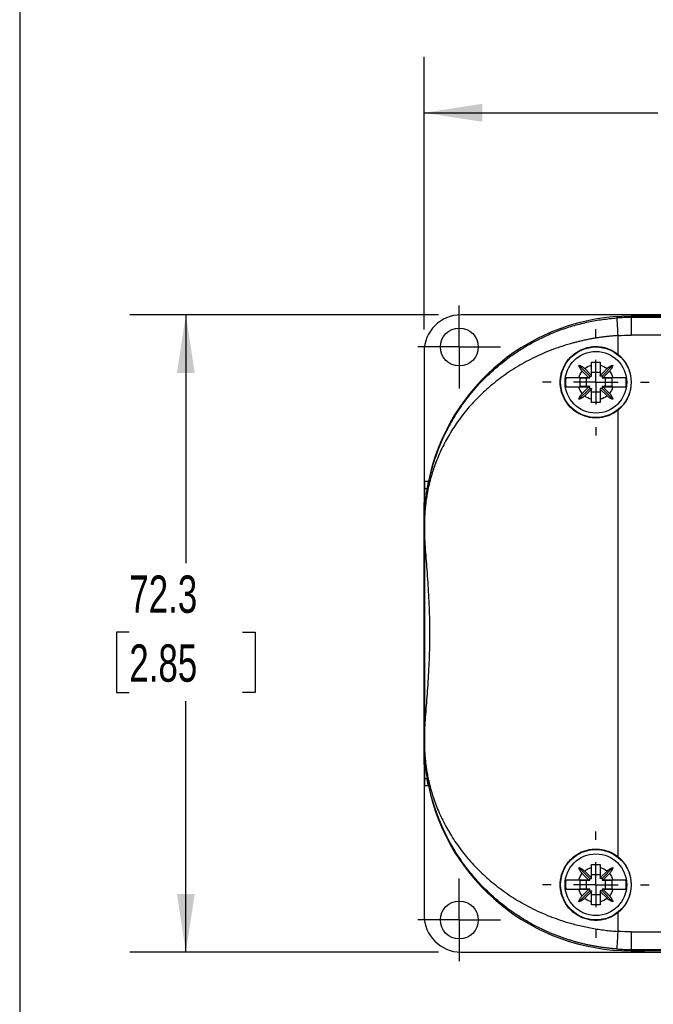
# Model space of a CAD drawing. Header units: millimetres. Extents: x 13 to 546, y 13 to 419.
# Tile 2 of 9: x 13 to 85, y 124 to 236. Entities that reach past the tile are written whole.
import ezdxf

# ---------------------------------------------------------------- set-up
doc = ezdxf.new("R2010")
doc.units = ezdxf.units.MM
doc.header["$LTSCALE"] = 2
doc.linetypes.add('SLD-Center', pattern=[19.05, 15.24, -1.27, 1.27, -1.27])
doc.linetypes.add('SLD-Solid', pattern=[0])
doc.layers.add('CENTER', color=40, linetype='SLD-Center')
doc.layers.add('DIMENSIONS', color=140, linetype='SLD-Solid', lineweight=25)
doc.layers.add('TEXT', color=140, linetype='SLD-Solid', lineweight=25)
doc.styles.add('SLDTEXTSTYLE0', font='TXT', dxfattribs={"width": 0.7})
doc.dimstyles.new('SLDDIMSTYLE0', dxfattribs={"dimtxt": 4.316016, "dimasz": 6.604, "dimexe": 0, "dimexo": 0.0625, "dimgap": 1.079004, "dimtad": 0, "dimtih": 1, "dimtoh": 1, "dimrnd": 1e-09, "dimzin": 4, "dimdsep": 46, "dimtxsty": 'SLDTEXTSTYLE0', "dimsah": 1, "dimcen": 0.09, "dimadec": 0, "dimazin": 1, "dimtfac": 1, "dimtofl": 0, "dimtmove": 0, "dimatfit": 3, "dimfxl": 0, "dimfrac": 2, "dimtolj": 1, "dimtzin": 12, "dimarcsym": 0})
doc.dimstyles.new('SLDDIMSTYLE1', dxfattribs={"dimtxt": 4.316016, "dimasz": 6.604, "dimexe": 0, "dimexo": 0.0625, "dimgap": 1.079004, "dimtad": 0, "dimtih": 1, "dimtoh": 1, "dimrnd": 1e-09, "dimzin": 12, "dimdsep": 46, "dimtxsty": 'SLDTEXTSTYLE0', "dimsah": 1, "dimcen": 0.09, "dimadec": 0, "dimazin": 3, "dimtfac": 1, "dimtofl": 0, "dimtmove": 0, "dimatfit": 3, "dimfxl": 0, "dimfrac": 2, "dimtolj": 1, "dimtzin": 12, "dimarcsym": 0})

# ---------------------------------------------------------------- blocks, each defined once
blk = doc.blocks.new('_D')
at = {"layer": 'DIMENSIONS'}
for p, q in [((58.59, 200.96), (58.59, 231.89)), ((141.59, 200.96), (141.59, 231.89)), ((58.59, 225.54), (85.11, 225.54)), ((90.95, 225.54), (89.51, 225.54)), ((89.51, 225.54), (89.51, 218.68)), ((103.78, 225.54), (105.23, 225.54)), ((105.23, 225.54), (105.23, 218.68)), ((141.59, 225.54), (109.63, 225.54)), ((89.51, 218.68), (90.95, 218.68)), ((105.23, 218.68), (103.78, 218.68))]:
    blk.add_line(p, q, dxfattribs=at)
for points in [[(58.59, 225.54), (65.2, 224.52), (65.2, 226.56)], [(141.59, 225.54), (134.99, 226.56), (134.99, 224.52)]]:
    blk.add_solid(points, dxfattribs=at)
at = {"layer": 'DIMENSIONS', "char_height": 4.233, "attachment_point": 1, "style": 'SLDTEXTSTYLE0'}
for s, insert in [('83.0', (90.95, 231.96)), ('3.27', (90.95, 224.14))]:
    blk.add_mtext(s, dxfattribs=dict(at, insert=insert))
blk = doc.blocks.new('_D_1')
at = {"layer": 'DIMENSIONS'}
for p, q in [((60.25, 202.62), (25.21, 202.62)), ((31.56, 202.62), (31.56, 174.45)), ((25.14, 166.63), (23.69, 166.63)), ((23.69, 166.63), (23.69, 159.77)), ((37.97, 166.63), (39.42, 166.63)), ((39.42, 166.63), (39.42, 159.77)), ((23.69, 159.77), (25.14, 159.77)), ((39.42, 159.77), (37.97, 159.77)), ((31.56, 130.32), (31.56, 158.8)), ((60.25, 130.32), (25.21, 130.32))]:
    blk.add_line(p, q, dxfattribs=at)
for points in [[(31.56, 202.62), (30.54, 196.01), (32.57, 196.01)], [(31.56, 130.32), (32.57, 136.93), (30.54, 136.93)]]:
    blk.add_solid(points, dxfattribs=at)
at = {"layer": 'DIMENSIONS', "char_height": 4.233, "attachment_point": 1, "style": 'SLDTEXTSTYLE0'}
for s, insert in [('72.3', (25.14, 173.05)), ('2.85', (25.14, 165.23))]:
    blk.add_mtext(s, dxfattribs=dict(at, insert=insert))
blk = doc.blocks.new('SW_CENTERMARKSYMBOL_1')
at = {"layer": 'CENTER', "color": 0}
for p, q in [((0, 2.54), (0, 4.69)), ((0, 0), (0, 2.54)), ((-2.54, 0), (-4.69, 0)), ((0, 0), (-2.54, 0)), ((0, 0), (0, -2.54)), ((0, 0), (2.54, 0)), ((2.54, 0), (4.69, 0)), ((0, -2.54), (0, -4.69))]:
    blk.add_line(p, q, dxfattribs=at)
blk = doc.blocks.new('SW_CENTERMARKSYMBOL_2')
at = {"layer": 'CENTER', "color": 0}
for p, q in [((0, 2.54), (0, 4.69)), ((0, 0), (0, 2.54)), ((-2.54, 0), (-4.69, 0)), ((0, 0), (-2.54, 0)), ((0, 0), (0, -2.54)), ((0, 0), (2.54, 0)), ((2.54, 0), (4.69, 0)), ((0, -2.54), (0, -4.69))]:
    blk.add_line(p, q, dxfattribs=at)
blk = doc.blocks.new('SW_CENTERMARKSYMBOL_4')
at = {"layer": 'CENTER', "color": 0}
for p, q in [((0, 5.08), (0, 6.04)), ((0, 0), (0, 2.54)), ((-5.08, 0), (-6.04, 0)), ((0, 0), (-2.54, 0)), ((0, 0), (0, -2.54)), ((0, 0), (2.54, 0)), ((5.08, 0), (6.04, 0)), ((0, -5.08), (0, -6.04))]:
    blk.add_line(p, q, dxfattribs=at)
blk = doc.blocks.new('SW_CENTERMARKSYMBOL_7')
at = {"layer": 'CENTER', "color": 0}
for p, q in [((0, 5.08), (0, 6.04)), ((0, 0), (0, 2.54)), ((-5.08, 0), (-6.04, 0)), ((0, 0), (-2.54, 0)), ((0, 0), (0, -2.54)), ((0, 0), (2.54, 0)), ((5.08, 0), (6.04, 0)), ((0, -5.08), (0, -6.04))]:
    blk.add_line(p, q, dxfattribs=at)

msp = doc.modelspace()

# ---------------------------------------------------------------- linework, layer by layer
for p, q in [((89.093, 202.618), (62.793, 202.618)), ((82.093, 202.471), (82.833, 202.471)), ((82.093, 202.471), (82.093, 202.32)), ((82.833, 202.471), (82.093, 202.471)), ((82.093, 202.32), (82.093, 200.32)), ((118.093, 202.32), (82.093, 202.32)), ((83.654, 202.471), (82.833, 202.471)), ((116.531, 202.471), (83.654, 202.471)), ((83.654, 202.471), (83.654, 202.468)), ((80.593, 200.267), (80.593, 198.157)), ((118.093, 200.32), (82.093, 200.32)), ((58.593, 198.418), (58.593, 181.342)), ((77.393, 195.671), (76.156, 196.908)), ((77.593, 195.746), (77.593, 196.908)), ((78.593, 196.908), (78.593, 195.746)), ((78.793, 195.671), (80.029, 196.908)), ((76.17, 195.521), (77.268, 195.521)), ((77.268, 195.521), (76.548, 196.241)), ((76.823, 196.516), (77.593, 195.746)), ((77.268, 195.521), (77.393, 195.521)), ((77.393, 195.671), (77.593, 195.671)), ((77.393, 195.521), (77.393, 195.671)), ((77.393, 195.471), (77.393, 195.521)), ((78.593, 196.071), (77.593, 196.071)), ((77.593, 195.671), (77.593, 195.746)), ((78.593, 195.746), (79.363, 196.516)), ((78.593, 195.671), (78.593, 195.746)), ((78.793, 195.671), (78.593, 195.671)), ((78.793, 195.671), (78.793, 195.521)), ((78.918, 195.521), (78.793, 195.521)), ((78.793, 195.521), (78.793, 195.471)), ((79.638, 196.241), (78.918, 195.521)), ((78.918, 195.521), (80.016, 195.521)), ((77.268, 194.421), (76.17, 194.421)), ((76.293, 195.471), (77.393, 195.471)), ((76.293, 194.471), (76.293, 195.471)), ((77.393, 194.471), (76.293, 194.471)), ((76.548, 193.701), (77.268, 194.421)), ((76.993, 195.471), (76.993, 194.471)), ((77.268, 194.421), (77.393, 194.421)), ((77.393, 194.421), (77.393, 194.471)), ((77.393, 194.271), (77.393, 194.421)), ((78.793, 195.471), (79.892, 195.471)), ((79.892, 194.471), (78.793, 194.471)), ((78.793, 194.471), (78.793, 194.421)), ((78.918, 194.421), (78.793, 194.421)), ((78.793, 194.421), (78.793, 194.271)), ((78.918, 194.421), (79.638, 193.701)), ((80.016, 194.421), (78.918, 194.421)), ((79.193, 194.471), (79.193, 195.471)), ((79.892, 195.471), (79.892, 194.471)), ((77.393, 194.271), (76.156, 193.035)), ((77.593, 194.196), (76.823, 193.426)), ((77.393, 194.271), (77.593, 194.271)), ((77.593, 194.271), (77.593, 194.196)), ((77.593, 193.035), (77.593, 194.196)), ((77.593, 193.871), (78.593, 193.871)), ((78.593, 194.271), (78.593, 194.196)), ((78.793, 194.271), (78.593, 194.271)), ((79.363, 193.426), (78.593, 194.196)), ((78.593, 194.196), (78.593, 193.035)), ((78.793, 194.271), (80.029, 193.035)), ((80.593, 191.786), (80.593, 141.157)), ((58.627, 183.732), (58.627, 178.971)), ((58.627, 183.732), (59.08, 183.732)), ((58.628, 182.91), (58.928, 182.91)), ((58.593, 153.604), (58.593, 181.342)), ((58.593, 181.342), (58.627, 181.342)), ((58.635, 178.971), (58.629, 178.971)), ((58.64, 178.971), (58.635, 178.971)), ((58.635, 178.971), (58.635, 177.641)), ((58.64, 178.971), (58.64, 177.489)), ((58.64, 155.453), (58.64, 177.489)), ((58.635, 153.971), (58.635, 155.302)), ((58.64, 155.453), (58.64, 153.971)), ((58.593, 151.601), (58.593, 153.579)), ((58.627, 153.971), (58.627, 149.211)), ((58.635, 153.971), (58.629, 153.971)), ((58.635, 153.971), (58.64, 153.971)), ((58.593, 151.601), (58.627, 151.601)), ((58.593, 151.601), (58.593, 134.524)), ((58.628, 150.033), (58.928, 150.033)), ((58.627, 149.211), (59.08, 149.211)), ((77.393, 138.671), (76.156, 139.908)), ((77.593, 138.746), (77.593, 139.908)), ((78.593, 139.908), (78.593, 138.746)), ((78.793, 138.671), (80.029, 139.908)), ((76.17, 138.521), (77.268, 138.521)), ((77.268, 138.521), (76.548, 139.241)), ((76.823, 139.516), (77.593, 138.746)), ((77.268, 138.521), (77.393, 138.521)), ((77.393, 138.671), (77.593, 138.671)), ((77.393, 138.521), (77.393, 138.671)), ((77.393, 138.471), (77.393, 138.521)), ((78.593, 139.071), (77.593, 139.071)), ((77.593, 138.671), (77.593, 138.746)), ((78.593, 138.746), (79.363, 139.516)), ((78.593, 138.671), (78.593, 138.746)), ((78.793, 138.671), (78.593, 138.671)), ((78.793, 138.671), (78.793, 138.521)), ((78.918, 138.521), (78.793, 138.521)), ((78.793, 138.521), (78.793, 138.471)), ((79.638, 139.241), (78.918, 138.521)), ((78.918, 138.521), (80.016, 138.521)), ((77.268, 137.421), (76.17, 137.421)), ((76.293, 138.471), (77.393, 138.471)), ((76.293, 137.471), (76.293, 138.471)), ((77.393, 137.471), (76.293, 137.471)), ((76.548, 136.701), (77.268, 137.421)), ((76.993, 138.471), (76.993, 137.471)), ((77.268, 137.421), (77.393, 137.421)), ((77.393, 137.421), (77.393, 137.471)), ((77.393, 137.271), (77.393, 137.421)), ((78.793, 138.471), (79.892, 138.471)), ((79.892, 137.471), (78.793, 137.471)), ((78.793, 137.471), (78.793, 137.421)), ((78.918, 137.421), (78.793, 137.421)), ((78.793, 137.421), (78.793, 137.271)), ((78.918, 137.421), (79.638, 136.701)), ((80.016, 137.421), (78.918, 137.421)), ((79.193, 137.471), (79.193, 138.471)), ((79.892, 138.471), (79.892, 137.471)), ((77.393, 137.271), (76.156, 136.035)), ((77.593, 137.196), (76.823, 136.426)), ((77.393, 137.271), (77.593, 137.271)), ((77.593, 137.271), (77.593, 137.196)), ((77.593, 136.035), (77.593, 137.196)), ((77.593, 136.871), (78.593, 136.871)), ((78.593, 137.271), (78.593, 137.196)), ((78.793, 137.271), (78.593, 137.271)), ((79.363, 136.426), (78.593, 137.196)), ((78.593, 137.196), (78.593, 136.035)), ((78.793, 137.271), (80.029, 136.035)), ((80.593, 134.786), (80.593, 132.675)), ((82.093, 132.623), (118.093, 132.623)), ((82.093, 132.623), (82.093, 130.623)), ((62.793, 130.324), (89.093, 130.324)), ((82.093, 130.623), (118.093, 130.623)), ((82.093, 130.623), (82.093, 130.471)), ((82.833, 130.471), (82.093, 130.471)), ((82.093, 130.471), (82.833, 130.471)), ((83.654, 130.471), (82.833, 130.471)), ((83.654, 130.474), (83.654, 130.471)), ((116.531, 130.471), (83.654, 130.471))]:
    msp.add_line(p, q)
for centre, radius in [((62.593, 198.971), 2.15), ((78.093, 194.971), 4), ((78.093, 194.971), 3.5), ((78.093, 137.971), 4), ((78.093, 137.971), 3.5), ((62.593, 133.971), 2.15)]:
    msp.add_circle(centre, radius)
for centre, radius, start, end in [((82.093, 178.971), 23.5, 90, 168.3128), ((82.093, 178.971), 23.5, 90, 168.3128), ((82.093, 178.971), 23.349, 90, 94.02903), ((78.093, 194.971), 4.049, 308.12415, 51.87585), ((82.093, 153.971), 23.5, 191.6872, 270), ((82.093, 153.971), 23.5, 191.6872, 270), ((78.093, 137.971), 4.049, 308.12415, 51.87585), ((82.093, 153.971), 23.349, 265.97097, 270)]:
    msp.add_arc(centre, radius, start, end)
for centre, major_axis, ratio, start_param, end_param in [((62.793, 198.418), (0, 4.2), 0.9999831, 0, 1.5707963), ((82.833, 202.466), (0.9, 0), 0.0058178, 0.4196134, 1.5707963), ((100.093, 202.511), (18, 0), 0.0058178, 3.561206, 5.8635719), ((58.629, 183.732), (0, 0.9), 0.0016746, 1.5707963, 2.7219793), ((58.616, 166.471), (0, 18), 0.0016746, 5.5398035, 5.8635719), ((58.553, 166.471), (0, 18), 0.0058178, 5.381819, 5.4800365), ((58.553, 166.471), (0, 18), 0.0058178, 3.9447415, 4.0429589), ((58.616, 166.471), (0, 18), 0.0016746, 3.561206, 3.8849744), ((58.629, 149.211), (0, 0.9), 0.0016746, 0.4196134, 1.5707963), ((62.793, 134.524), (0, -4.2), 0.9999831, 4.712389, 6.2831853), ((82.833, 130.476), (0.9, 0), 0.0058178, 4.712389, 5.8635722), ((100.093, 130.432), (18, 0), 0.0058178, 0.4196134, 2.7219793)]:
    msp.add_ellipse(centre, major_axis=major_axis, ratio=ratio, start_param=start_param, end_param=end_param)
msp.add_ellipse((58.618, 166.471), major_axis=(0, 10.5), ratio=0.0016746)
for points, knots in [([(58.635, 178.971), (58.635, 179.01), (58.636, 179.09), (58.637, 179.211), (58.638, 179.336), (58.641, 179.465), (58.644, 179.598), (58.649, 179.736), (58.654, 179.878), (58.661, 180.024), (58.674, 180.287), (58.701, 180.686), (58.747, 181.209), (58.812, 181.787), (58.901, 182.433), (59.033, 183.211), (59.214, 184.085), (59.442, 184.997), (59.712, 185.921), (60.332, 187.755), (61.308, 189.885), (62.739, 192.171), (64.085, 193.954), (65.698, 195.704), (67.37, 197.161), (68.834, 198.229), (70.036, 198.999), (71.266, 199.686), (72.361, 200.214), (73.302, 200.614), (74.078, 200.912), (74.861, 201.181), (75.65, 201.421), (76.445, 201.633), (77.242, 201.817), (78.043, 201.972), (78.845, 202.098), (79.648, 202.198), (80.185, 202.241), (80.452, 202.262)], [0, 0, 0, 0, 0.00287326, 0.00587063, 0.00900997, 0.01230685, 0.0157747, 0.01942507, 0.02326785, 0.02731153, 0.0315634, 0.04566843, 0.06258868, 0.07954515, 0.10011002, 0.12428642, 0.15504697, 0.18585197, 0.21467134, 0.24741304, 0.37081294, 0.43486686, 0.49475921, 0.57126794, 0.6425449, 0.68225557, 0.72075779, 0.75811409, 0.79439286, 0.81591038, 0.8371635, 0.85817056, 0.87895055, 0.89952308, 0.91990837, 0.9401272, 0.96020085, 0.98015107, 1, 1, 1, 1]), ([(80.452, 202.262), (80.453, 202.259), (80.467, 202.048), (80.52, 201.3), (80.556, 200.794), (80.593, 200.267)], [0, 0, 0, 0, 0.5, 0.5, 1, 1, 1, 1]), ([(80.593, 200.267), (80.451, 200.257), (80.167, 200.238), (79.742, 200.199), (79.316, 200.154), (78.89, 200.102), (78.465, 200.043), (78.04, 199.976), (77.615, 199.902), (77.191, 199.821), (76.768, 199.733), (76.346, 199.638), (75.925, 199.536), (74.85, 199.255), (73.135, 198.699), (70.952, 197.746), (68.919, 196.614), (67.114, 195.372), (65.469, 194), (64.042, 192.571), (62.772, 191.044), (61.702, 189.489), (60.78, 187.856), (60.032, 186.205), (59.533, 184.776), (59.221, 183.639), (59.019, 182.752), (58.864, 181.889), (58.763, 181.131), (58.706, 180.543), (58.676, 180.135), (58.659, 179.811), (58.649, 179.569), (58.644, 179.353), (58.64, 179.16), (58.64, 179.033), (58.64, 178.971)], [0, 0, 0, 0, 0.0105338, 0.0210931, 0.0316808, 0.0422997, 0.0529527, 0.0636427, 0.0743724, 0.0851447, 0.0959622, 0.1068276, 0.1177437, 0.128713, 0.1911228, 0.2561503, 0.3176477, 0.3823739, 0.4431876, 0.5074324, 0.5677471, 0.6316756, 0.6916879, 0.7553696, 0.8169801, 0.848838, 0.8785132, 0.9120998, 0.9398747, 0.956476, 0.970292, 0.9783073, 0.9852936, 0.9905844, 0.9954544, 1, 1, 1, 1]), ([(80.593, 191.786), (80.291, 191.549), (79.964, 191.36), (79.435, 191.146), (79.252, 191.087), (78.884, 190.996), (78.699, 190.963), (78.323, 190.925), (78.132, 190.918), (77.754, 190.933), (77.567, 190.953), (77.015, 191.052), (76.651, 191.171), (76.149, 191.417), (75.988, 191.51), (75.678, 191.719), (75.529, 191.836), (75.112, 192.211), (74.871, 192.496), (74.468, 193.138), (74.315, 193.48), (74.156, 194.026), (74.116, 194.214), (74.063, 194.59), (74.049, 194.778), (74.049, 195.157), (74.062, 195.348), (74.116, 195.726), (74.155, 195.911), (74.312, 196.454), (74.469, 196.806), (74.768, 197.282), (74.878, 197.433), (75.119, 197.72), (75.251, 197.857), (75.667, 198.231), (75.978, 198.441), (76.653, 198.773), (77.008, 198.889), (77.564, 198.989), (77.754, 199.01), (78.13, 199.024), (78.317, 199.018), (78.692, 198.98), (78.881, 198.947), (79.251, 198.856), (79.431, 198.798), (79.956, 198.586), (80.291, 198.394), (80.593, 198.157)], [0, 0, 0, 0, 0.0625, 0.0625, 0.09375, 0.09375, 0.125, 0.125, 0.15625, 0.15625, 0.1875, 0.1875, 0.25, 0.25, 0.28125, 0.28125, 0.3125, 0.3125, 0.375, 0.375, 0.4375, 0.4375, 0.46875, 0.46875, 0.5, 0.5, 0.53125, 0.53125, 0.5625, 0.5625, 0.625, 0.625, 0.65625, 0.65625, 0.6875, 0.6875, 0.75, 0.75, 0.8125, 0.8125, 0.84375, 0.84375, 0.875, 0.875, 0.90625, 0.90625, 0.9375, 0.9375, 1, 1, 1, 1]), ([(76.156, 196.908), (76.189, 196.898), (76.254, 196.878), (76.348, 196.841), (76.443, 196.796), (76.539, 196.741), (76.641, 196.672), (76.737, 196.598), (76.796, 196.542), (76.823, 196.516)], [0, 0, 0, 0, 0.1413548, 0.2750376, 0.4014107, 0.5489222, 0.7007136, 0.8617294, 1, 1, 1, 1]), ([(76.548, 196.241), (76.532, 196.258), (76.498, 196.293), (76.448, 196.352), (76.391, 196.425), (76.332, 196.511), (76.267, 196.621), (76.204, 196.754), (76.173, 196.854), (76.156, 196.908)], [0, 0, 0, 0, 0.0855881, 0.1804197, 0.2847348, 0.429237, 0.5716383, 0.7731143, 1, 1, 1, 1]), ([(77.593, 197.265), (77.677, 197.266), (77.844, 197.269), (78.093, 197.269), (78.342, 197.269), (78.509, 197.266), (78.593, 197.265)], [0, 0, 0, 0, 0.2525997, 0.5, 0.7474003, 1, 1, 1, 1]), ([(77.593, 196.908), (77.593, 196.946), (77.593, 197.025), (77.593, 197.144), (77.593, 197.224), (77.593, 197.265)], [0, 0, 0, 0, 0.320324, 0.6536711, 1, 1, 1, 1]), ([(78.593, 197.265), (78.593, 197.224), (78.593, 197.144), (78.593, 197.025), (78.593, 196.946), (78.593, 196.908)], [0, 0, 0, 0, 0.3463289, 0.679676, 1, 1, 1, 1]), ([(79.363, 196.516), (79.38, 196.532), (79.415, 196.566), (79.473, 196.616), (79.546, 196.673), (79.632, 196.732), (79.743, 196.797), (79.876, 196.86), (79.976, 196.891), (80.029, 196.908)], [0, 0, 0, 0, 0.0855881, 0.1804197, 0.2847348, 0.429237, 0.5716383, 0.7731143, 1, 1, 1, 1]), ([(80.029, 196.908), (80.019, 196.875), (80, 196.81), (79.962, 196.716), (79.918, 196.622), (79.863, 196.525), (79.794, 196.423), (79.719, 196.327), (79.664, 196.268), (79.638, 196.241)], [0, 0, 0, 0, 0.1413548, 0.2750376, 0.4014107, 0.5489222, 0.7007136, 0.8617294, 1, 1, 1, 1]), ([(74.691, 195.521), (74.683, 195.46), (74.665, 195.339), (74.65, 195.155), (74.648, 195.033), (74.647, 194.971)], [0, 0, 0, 0, 0.3334924, 0.6665076, 1, 1, 1, 1]), ([(74.691, 195.521), (74.703, 195.521), (74.727, 195.521), (74.774, 195.521), (74.827, 195.521), (74.887, 195.521), (74.953, 195.521), (75.024, 195.521), (75.1, 195.521), (75.178, 195.521), (75.26, 195.521), (75.343, 195.521), (75.428, 195.522), (75.513, 195.522), (75.599, 195.522), (75.684, 195.522), (75.769, 195.522), (75.852, 195.521), (75.935, 195.521), (76.015, 195.521), (76.093, 195.521), (76.145, 195.521), (76.17, 195.521)], [0, 0, 0, 0, 0.0616545, 0.1220566, 0.1812143, 0.239135, 0.295825, 0.3512897, 0.4055334, 0.4585593, 0.5103697, 0.5609658, 0.6103481, 0.6585164, 0.7054699, 0.7512072, 0.7957269, 0.8390271, 0.8811061, 0.9219621, 0.9615938, 1, 1, 1, 1]), ([(80.016, 195.521), (80.058, 195.521), (80.146, 195.521), (80.28, 195.521), (80.419, 195.522), (80.56, 195.522), (80.703, 195.522), (80.845, 195.521), (80.983, 195.521), (81.114, 195.521), (81.235, 195.521), (81.342, 195.521), (81.433, 195.521), (81.474, 195.521), (81.494, 195.521)], [0, 0, 0, 0, 0.0647019, 0.1328049, 0.204302, 0.2791849, 0.3574456, 0.4390781, 0.52408, 0.6124546, 0.704212, 0.7993701, 0.897955, 1, 1, 1, 1]), ([(81.494, 194.421), (81.503, 194.482), (81.521, 194.604), (81.535, 194.788), (81.541, 194.971), (81.535, 195.155), (81.521, 195.338), (81.503, 195.46), (81.494, 195.521)], [0, 0, 0, 0, 0.167466, 0.3339736, 0.5, 0.6660264, 0.832534, 1, 1, 1, 1]), ([(74.647, 194.971), (74.648, 194.91), (74.65, 194.787), (74.665, 194.603), (74.683, 194.482), (74.691, 194.421)], [0, 0, 0, 0, 0.3334924, 0.6665076, 1, 1, 1, 1]), ([(76.17, 194.421), (76.127, 194.421), (76.04, 194.421), (75.906, 194.421), (75.767, 194.421), (75.626, 194.421), (75.483, 194.421), (75.341, 194.421), (75.203, 194.421), (75.072, 194.421), (74.951, 194.421), (74.844, 194.421), (74.753, 194.421), (74.712, 194.421), (74.691, 194.421)], [0, 0, 0, 0, 0.0647019, 0.1328049, 0.204302, 0.2791849, 0.3574456, 0.4390781, 0.52408, 0.6124546, 0.704212, 0.7993701, 0.897955, 1, 1, 1, 1]), ([(81.494, 194.421), (81.482, 194.421), (81.459, 194.421), (81.412, 194.421), (81.359, 194.421), (81.298, 194.421), (81.232, 194.421), (81.161, 194.421), (81.086, 194.421), (81.007, 194.421), (80.926, 194.421), (80.843, 194.421), (80.758, 194.421), (80.673, 194.421), (80.587, 194.421), (80.501, 194.421), (80.417, 194.421), (80.333, 194.421), (80.251, 194.421), (80.171, 194.421), (80.093, 194.421), (80.041, 194.421), (80.016, 194.421)], [0, 0, 0, 0, 0.06165453, 0.12205658, 0.18121429, 0.23913497, 0.295825, 0.35128972, 0.40553342, 0.45855932, 0.51036968, 0.56096578, 0.61034811, 0.65851642, 0.70546989, 0.75120724, 0.79572689, 0.83902709, 0.88110607, 0.92196212, 0.96159381, 1, 1, 1, 1]), ([(76.156, 193.035), (76.166, 193.068), (76.186, 193.132), (76.223, 193.226), (76.268, 193.321), (76.323, 193.418), (76.392, 193.519), (76.466, 193.615), (76.522, 193.674), (76.548, 193.701)], [0, 0, 0, 0, 0.1413548, 0.2750376, 0.4014107, 0.5489222, 0.7007136, 0.8617294, 1, 1, 1, 1]), ([(76.823, 193.426), (76.806, 193.41), (76.771, 193.376), (76.712, 193.326), (76.639, 193.27), (76.554, 193.211), (76.443, 193.146), (76.31, 193.083), (76.21, 193.051), (76.156, 193.035)], [0, 0, 0, 0, 0.0855881, 0.1804197, 0.2847348, 0.429237, 0.5716383, 0.7731143, 1, 1, 1, 1]), ([(80.029, 193.035), (79.996, 193.045), (79.932, 193.064), (79.838, 193.102), (79.743, 193.146), (79.646, 193.201), (79.545, 193.27), (79.449, 193.345), (79.39, 193.4), (79.363, 193.426)], [0, 0, 0, 0, 0.1413548, 0.2750376, 0.4014107, 0.5489222, 0.7007136, 0.8617294, 1, 1, 1, 1]), ([(79.638, 193.701), (79.654, 193.685), (79.688, 193.649), (79.738, 193.591), (79.794, 193.518), (79.854, 193.432), (79.918, 193.321), (79.981, 193.189), (80.013, 193.088), (80.029, 193.035)], [0, 0, 0, 0, 0.0855881, 0.1804197, 0.2847348, 0.429237, 0.5716383, 0.7731143, 1, 1, 1, 1]), ([(77.593, 192.678), (77.593, 192.719), (77.593, 192.798), (77.593, 192.918), (77.593, 192.996), (77.593, 193.035)], [0, 0, 0, 0, 0.3463289, 0.679676, 1, 1, 1, 1]), ([(78.593, 192.678), (78.509, 192.676), (78.342, 192.674), (78.093, 192.673), (77.844, 192.674), (77.677, 192.676), (77.593, 192.678)], [0, 0, 0, 0, 0.2525997, 0.5, 0.7474003, 1, 1, 1, 1]), ([(78.593, 193.035), (78.593, 192.996), (78.593, 192.918), (78.593, 192.798), (78.593, 192.719), (78.593, 192.678)], [0, 0, 0, 0, 0.320324, 0.6536711, 1, 1, 1, 1]), ([(59.08, 183.732), (59.044, 183.559), (59.012, 183.389), (58.959, 183.1), (58.94, 182.981), (58.928, 182.91)], [0, 0, 0, 0, 0.5, 0.5, 1, 1, 1, 1]), ([(58.928, 182.91), (58.854, 182.436), (58.778, 181.868), (58.663, 180.556), (58.624, 179.811), (58.629, 178.971)], [0, 0, 0, 0, 0.5, 0.5, 1, 1, 1, 1]), ([(58.593, 181.342), (58.596, 181.242), (58.599, 181.135), (58.604, 180.904), (58.607, 180.779), (58.613, 180.495), (58.616, 180.339), (58.62, 180.036), (58.622, 179.925), (58.624, 179.708), (58.625, 179.629), (58.626, 179.473), (58.626, 179.416), (58.627, 179.303), (58.627, 179.261), (58.627, 179.18), (58.627, 179.15), (58.627, 179.074), (58.627, 179.026), (58.627, 178.971)], [0, 0, 0, 0, 0.25, 0.25, 0.5, 0.5, 0.75, 0.75, 0.875, 0.875, 0.9375, 0.9375, 0.96875, 0.96875, 0.984375, 0.984375, 0.9921875, 0.9921875, 1, 1, 1, 1]), ([(58.64, 177.489), (58.68, 176.7), (58.74, 175.872), (58.87, 174.143), (58.94, 173.241), (59.035, 171.828), (59.065, 171.352), (59.117, 170.394), (59.14, 169.913), (59.196, 168.457), (59.216, 167.475), (59.216, 165.98), (59.211, 165.481), (59.192, 164.495), (59.177, 164.006), (59.121, 162.55), (59.067, 161.595), (58.973, 160.184), (58.939, 159.719), (58.872, 158.814), (58.838, 158.371), (58.74, 157.071), (58.68, 156.242), (58.64, 155.453)], [0, 0, 0, 0, 0.125, 0.125, 0.25, 0.25, 0.3125, 0.3125, 0.375, 0.375, 0.5, 0.5, 0.5625, 0.5625, 0.625, 0.625, 0.75, 0.75, 0.8125, 0.8125, 0.875, 0.875, 1, 1, 1, 1]), ([(58.64, 177.489), (58.68, 176.7), (58.74, 175.872), (58.87, 174.143), (58.94, 173.241), (59.035, 171.828), (59.065, 171.352), (59.117, 170.394), (59.14, 169.913), (59.196, 168.457), (59.216, 167.475), (59.216, 165.98), (59.211, 165.481), (59.192, 164.495), (59.177, 164.006), (59.121, 162.55), (59.067, 161.595), (58.973, 160.184), (58.939, 159.719), (58.872, 158.814), (58.838, 158.371), (58.74, 157.071), (58.68, 156.242), (58.64, 155.453)], [0, 0, 0, 0, 0.125, 0.125, 0.25, 0.25, 0.3125, 0.3125, 0.375, 0.375, 0.5, 0.5, 0.5625, 0.5625, 0.625, 0.625, 0.75, 0.75, 0.8125, 0.8125, 0.875, 0.875, 1, 1, 1, 1]), ([(58.627, 153.971), (58.627, 153.916), (58.627, 153.867), (58.627, 153.791), (58.627, 153.761), (58.627, 153.679), (58.627, 153.638), (58.626, 153.525), (58.626, 153.468), (58.625, 153.313), (58.624, 153.233), (58.622, 153.017), (58.62, 152.906), (58.616, 152.603), (58.613, 152.447), (58.607, 152.163), (58.604, 152.038), (58.599, 151.807), (58.596, 151.701), (58.593, 151.601)], [0, 0, 0, 0, 0.0078125, 0.0078125, 0.015625, 0.015625, 0.03125, 0.03125, 0.0625, 0.0625, 0.125, 0.125, 0.25, 0.25, 0.5, 0.5, 0.75, 0.75, 1, 1, 1, 1]), ([(58.629, 153.971), (58.624, 153.131), (58.663, 152.386), (58.778, 151.074), (58.854, 150.507), (58.928, 150.033)], [0, 0, 0, 0, 0.5, 0.5, 1, 1, 1, 1]), ([(80.452, 130.68), (80.312, 130.691), (80.03, 130.712), (79.607, 130.754), (79.185, 130.803), (78.762, 130.86), (78.34, 130.924), (77.919, 130.997), (77.497, 131.077), (77.077, 131.165), (76.657, 131.261), (76.238, 131.365), (75.82, 131.477), (75.404, 131.596), (74.989, 131.724), (74.576, 131.86), (74.164, 132.003), (73.754, 132.155), (73.347, 132.314), (72.941, 132.482), (72.244, 132.785), (71.266, 133.257), (70.035, 133.944), (68.833, 134.714), (67.37, 135.782), (65.697, 137.239), (64.085, 138.989), (62.739, 140.772), (61.683, 142.459), (60.764, 144.245), (60.151, 145.733), (59.723, 146.988), (59.416, 148.028), (59.17, 149.046), (59.017, 149.833), (58.922, 150.389), (58.851, 150.86), (58.785, 151.387), (58.733, 151.877), (58.695, 152.338), (58.669, 152.74), (58.654, 153.056), (58.645, 153.302), (58.639, 153.536), (58.636, 153.757), (58.636, 153.902), (58.635, 153.971)], [0, 0, 0, 0, 0.0104366, 0.0208982, 0.0313881, 0.0419095, 0.0524656, 0.0630595, 0.0736946, 0.0843737, 0.0951001, 0.1058768, 0.1167067, 0.1275928, 0.1385379, 0.149545, 0.1606169, 0.1717562, 0.1829658, 0.1942483, 0.2056062, 0.2418925, 0.2792541, 0.3177592, 0.3574705, 0.428745, 0.5052711, 0.5650721, 0.6292077, 0.6877384, 0.7526882, 0.7816743, 0.8144597, 0.8566336, 0.8822604, 0.8913334, 0.9108049, 0.9274925, 0.9413994, 0.9566434, 0.9694774, 0.9766873, 0.9832876, 0.9893274, 0.9948706, 1, 1, 1, 1]), ([(58.64, 153.971), (58.64, 153.941), (58.64, 153.88), (58.641, 153.787), (58.642, 153.692), (58.644, 153.594), (58.646, 153.495), (58.651, 153.342), (58.659, 153.131), (58.676, 152.807), (58.706, 152.4), (58.754, 151.912), (58.821, 151.374), (58.911, 150.784), (59.041, 150.093), (59.221, 149.305), (59.533, 148.168), (60.031, 146.739), (60.779, 145.088), (61.7, 143.455), (62.771, 141.9), (64.041, 140.372), (65.468, 138.943), (67.112, 137.571), (68.918, 136.329), (70.95, 135.197), (73.135, 134.243), (74.947, 133.656), (76.223, 133.331), (76.947, 133.169), (77.673, 133.027), (78.402, 132.907), (79.132, 132.808), (79.862, 132.728), (80.35, 132.693), (80.593, 132.675)], [0, 0, 0, 0, 0.0022411, 0.0045496, 0.0069396, 0.0094237, 0.0120135, 0.0147188, 0.0217028, 0.0297163, 0.0435261, 0.0601246, 0.0779912, 0.0984364, 0.1214674, 0.1511241, 0.1829745, 0.2445654, 0.3082395, 0.3682551, 0.432193, 0.4925198, 0.5567726, 0.6175815, 0.6823052, 0.743818, 0.8088726, 0.8712938, 0.8900597, 0.9086762, 0.9271569, 0.9455155, 0.9637659, 0.9819226, 1, 1, 1, 1]), ([(59.08, 149.211), (59.044, 149.383), (59.012, 149.553), (58.959, 149.843), (58.94, 149.961), (58.928, 150.033)], [0, 0, 0, 0, 0.5, 0.5, 1, 1, 1, 1]), ([(80.593, 134.786), (80.291, 134.549), (79.964, 134.36), (79.435, 134.146), (79.252, 134.087), (78.884, 133.996), (78.699, 133.963), (78.323, 133.925), (78.132, 133.918), (77.754, 133.933), (77.567, 133.953), (77.015, 134.052), (76.651, 134.171), (76.149, 134.417), (75.988, 134.51), (75.678, 134.719), (75.529, 134.836), (75.112, 135.211), (74.871, 135.496), (74.468, 136.138), (74.315, 136.48), (74.156, 137.026), (74.116, 137.214), (74.063, 137.59), (74.049, 137.778), (74.049, 138.157), (74.062, 138.348), (74.116, 138.726), (74.155, 138.911), (74.312, 139.454), (74.469, 139.806), (74.768, 140.282), (74.878, 140.433), (75.119, 140.72), (75.251, 140.857), (75.667, 141.231), (75.978, 141.441), (76.653, 141.773), (77.008, 141.889), (77.564, 141.989), (77.754, 142.01), (78.13, 142.024), (78.317, 142.018), (78.692, 141.98), (78.881, 141.947), (79.251, 141.856), (79.431, 141.798), (79.956, 141.586), (80.291, 141.394), (80.593, 141.157)], [0, 0, 0, 0, 0.0625, 0.0625, 0.09375, 0.09375, 0.125, 0.125, 0.15625, 0.15625, 0.1875, 0.1875, 0.25, 0.25, 0.28125, 0.28125, 0.3125, 0.3125, 0.375, 0.375, 0.4375, 0.4375, 0.46875, 0.46875, 0.5, 0.5, 0.53125, 0.53125, 0.5625, 0.5625, 0.625, 0.625, 0.65625, 0.65625, 0.6875, 0.6875, 0.75, 0.75, 0.8125, 0.8125, 0.84375, 0.84375, 0.875, 0.875, 0.90625, 0.90625, 0.9375, 0.9375, 1, 1, 1, 1]), ([(76.156, 139.908), (76.189, 139.898), (76.254, 139.878), (76.348, 139.841), (76.443, 139.796), (76.539, 139.741), (76.641, 139.672), (76.737, 139.598), (76.796, 139.542), (76.823, 139.516)], [0, 0, 0, 0, 0.1413548, 0.2750376, 0.4014107, 0.5489222, 0.7007136, 0.8617294, 1, 1, 1, 1]), ([(76.548, 139.241), (76.532, 139.258), (76.498, 139.293), (76.448, 139.352), (76.391, 139.425), (76.332, 139.511), (76.267, 139.621), (76.204, 139.754), (76.173, 139.854), (76.156, 139.908)], [0, 0, 0, 0, 0.0855881, 0.1804197, 0.2847348, 0.429237, 0.5716383, 0.7731143, 1, 1, 1, 1]), ([(77.593, 140.265), (77.677, 140.266), (77.844, 140.269), (78.093, 140.269), (78.342, 140.269), (78.509, 140.266), (78.593, 140.265)], [0, 0, 0, 0, 0.2525997, 0.5, 0.7474003, 1, 1, 1, 1]), ([(77.593, 139.908), (77.593, 139.946), (77.593, 140.025), (77.593, 140.144), (77.593, 140.224), (77.593, 140.265)], [0, 0, 0, 0, 0.320324, 0.6536711, 1, 1, 1, 1]), ([(78.593, 140.265), (78.593, 140.224), (78.593, 140.144), (78.593, 140.025), (78.593, 139.946), (78.593, 139.908)], [0, 0, 0, 0, 0.3463289, 0.679676, 1, 1, 1, 1]), ([(79.363, 139.516), (79.38, 139.532), (79.415, 139.566), (79.473, 139.616), (79.546, 139.673), (79.632, 139.732), (79.743, 139.797), (79.876, 139.86), (79.976, 139.891), (80.029, 139.908)], [0, 0, 0, 0, 0.0855881, 0.1804197, 0.2847348, 0.429237, 0.5716383, 0.7731143, 1, 1, 1, 1]), ([(80.029, 139.908), (80.019, 139.875), (80, 139.81), (79.962, 139.716), (79.918, 139.622), (79.863, 139.525), (79.794, 139.423), (79.719, 139.327), (79.664, 139.268), (79.638, 139.241)], [0, 0, 0, 0, 0.1413548, 0.2750376, 0.4014107, 0.5489222, 0.7007136, 0.8617294, 1, 1, 1, 1]), ([(74.691, 138.521), (74.683, 138.46), (74.665, 138.339), (74.65, 138.155), (74.648, 138.033), (74.647, 137.971)], [0, 0, 0, 0, 0.3334924, 0.6665076, 1, 1, 1, 1]), ([(74.691, 138.521), (74.703, 138.521), (74.727, 138.521), (74.774, 138.521), (74.827, 138.521), (74.887, 138.521), (74.953, 138.521), (75.024, 138.521), (75.1, 138.521), (75.178, 138.521), (75.26, 138.521), (75.343, 138.521), (75.428, 138.522), (75.513, 138.522), (75.599, 138.522), (75.684, 138.522), (75.769, 138.522), (75.852, 138.521), (75.935, 138.521), (76.015, 138.521), (76.093, 138.521), (76.145, 138.521), (76.17, 138.521)], [0, 0, 0, 0, 0.0616545, 0.1220566, 0.1812143, 0.239135, 0.295825, 0.3512897, 0.4055334, 0.4585593, 0.5103697, 0.5609658, 0.6103481, 0.6585164, 0.7054699, 0.7512072, 0.7957269, 0.8390271, 0.8811061, 0.9219621, 0.9615938, 1, 1, 1, 1]), ([(80.016, 138.521), (80.058, 138.521), (80.146, 138.521), (80.28, 138.521), (80.419, 138.522), (80.56, 138.522), (80.703, 138.522), (80.845, 138.521), (80.983, 138.521), (81.114, 138.521), (81.235, 138.521), (81.342, 138.521), (81.433, 138.521), (81.474, 138.521), (81.494, 138.521)], [0, 0, 0, 0, 0.0647019, 0.1328049, 0.204302, 0.2791849, 0.3574456, 0.4390781, 0.52408, 0.6124546, 0.704212, 0.7993701, 0.897955, 1, 1, 1, 1]), ([(81.494, 137.421), (81.503, 137.482), (81.521, 137.604), (81.535, 137.788), (81.541, 137.971), (81.535, 138.155), (81.521, 138.338), (81.503, 138.46), (81.494, 138.521)], [0, 0, 0, 0, 0.167466, 0.3339736, 0.5, 0.6660264, 0.832534, 1, 1, 1, 1]), ([(74.647, 137.971), (74.648, 137.91), (74.65, 137.787), (74.665, 137.603), (74.683, 137.482), (74.691, 137.421)], [0, 0, 0, 0, 0.3334924, 0.6665076, 1, 1, 1, 1]), ([(76.17, 137.421), (76.127, 137.421), (76.04, 137.421), (75.906, 137.421), (75.767, 137.421), (75.626, 137.421), (75.483, 137.421), (75.341, 137.421), (75.203, 137.421), (75.072, 137.421), (74.951, 137.421), (74.844, 137.421), (74.753, 137.421), (74.712, 137.421), (74.691, 137.421)], [0, 0, 0, 0, 0.0647019, 0.1328049, 0.204302, 0.2791849, 0.3574456, 0.4390781, 0.52408, 0.6124546, 0.704212, 0.7993701, 0.897955, 1, 1, 1, 1]), ([(81.494, 137.421), (81.482, 137.421), (81.459, 137.421), (81.412, 137.421), (81.359, 137.421), (81.298, 137.421), (81.232, 137.421), (81.161, 137.421), (81.086, 137.421), (81.007, 137.421), (80.926, 137.421), (80.843, 137.421), (80.758, 137.421), (80.673, 137.421), (80.587, 137.421), (80.501, 137.421), (80.417, 137.421), (80.333, 137.421), (80.251, 137.421), (80.171, 137.421), (80.093, 137.421), (80.041, 137.421), (80.016, 137.421)], [0, 0, 0, 0, 0.06165453, 0.12205658, 0.18121429, 0.23913497, 0.295825, 0.35128972, 0.40553342, 0.45855932, 0.51036968, 0.56096578, 0.61034811, 0.65851642, 0.70546989, 0.75120724, 0.79572689, 0.83902709, 0.88110607, 0.92196212, 0.96159381, 1, 1, 1, 1]), ([(76.156, 136.035), (76.166, 136.068), (76.186, 136.132), (76.223, 136.226), (76.268, 136.321), (76.323, 136.418), (76.392, 136.519), (76.466, 136.615), (76.522, 136.674), (76.548, 136.701)], [0, 0, 0, 0, 0.1413548, 0.2750376, 0.4014107, 0.5489222, 0.7007136, 0.8617294, 1, 1, 1, 1]), ([(76.823, 136.426), (76.806, 136.41), (76.771, 136.376), (76.712, 136.326), (76.639, 136.27), (76.554, 136.211), (76.443, 136.146), (76.31, 136.083), (76.21, 136.051), (76.156, 136.035)], [0, 0, 0, 0, 0.0855881, 0.18041971, 0.28473484, 0.42923697, 0.57163832, 0.77311427, 1, 1, 1, 1]), ([(80.029, 136.035), (79.996, 136.045), (79.932, 136.064), (79.838, 136.102), (79.743, 136.146), (79.646, 136.201), (79.545, 136.27), (79.449, 136.345), (79.39, 136.4), (79.363, 136.426)], [0, 0, 0, 0, 0.14135479, 0.27503763, 0.40141068, 0.54892215, 0.70071355, 0.86172938, 1, 1, 1, 1]), ([(79.638, 136.701), (79.654, 136.685), (79.688, 136.649), (79.738, 136.591), (79.794, 136.518), (79.854, 136.432), (79.918, 136.321), (79.981, 136.189), (80.013, 136.088), (80.029, 136.035)], [0, 0, 0, 0, 0.0855881, 0.18041971, 0.28473484, 0.42923697, 0.57163832, 0.77311427, 1, 1, 1, 1]), ([(77.593, 135.678), (77.593, 135.719), (77.593, 135.798), (77.593, 135.918), (77.593, 135.996), (77.593, 136.035)], [0, 0, 0, 0, 0.3463289, 0.679676, 1, 1, 1, 1]), ([(78.593, 135.678), (78.509, 135.676), (78.342, 135.674), (78.093, 135.673), (77.844, 135.674), (77.677, 135.676), (77.593, 135.678)], [0, 0, 0, 0, 0.2525997, 0.5, 0.7474003, 1, 1, 1, 1]), ([(78.593, 136.035), (78.593, 135.996), (78.593, 135.918), (78.593, 135.798), (78.593, 135.719), (78.593, 135.678)], [0, 0, 0, 0, 0.320324, 0.6536711, 1, 1, 1, 1]), ([(80.593, 132.675), (80.556, 132.148), (80.52, 131.642), (80.467, 130.895), (80.453, 130.683), (80.452, 130.68)], [0, 0, 0, 0, 0.5, 0.5, 1, 1, 1, 1])]:
    msp.add_open_spline(points, degree=3, knots=knots)
for points in [[(80.593, 200.267), (81.093, 200.302), (81.591, 200.32), (82.093, 200.32)], [(76.823, 196.516), (77.048, 196.701), (77.311, 196.835), (77.593, 196.908)], [(78.593, 196.908), (78.875, 196.835), (79.138, 196.701), (79.363, 196.516)], [(76.17, 195.521), (76.245, 195.785), (76.374, 196.03), (76.548, 196.241)], [(79.638, 196.241), (79.812, 196.03), (79.94, 195.785), (80.016, 195.521)], [(76.548, 193.701), (76.374, 193.913), (76.245, 194.158), (76.17, 194.421)], [(80.016, 194.421), (79.94, 194.158), (79.812, 193.913), (79.638, 193.701)], [(77.593, 193.035), (77.311, 193.108), (77.048, 193.241), (76.823, 193.426)], [(79.363, 193.426), (79.138, 193.241), (78.875, 193.108), (78.593, 193.035)], [(58.635, 177.641), (58.636, 177.591), (58.637, 177.54), (58.64, 177.489)], [(58.64, 155.453), (58.637, 155.402), (58.636, 155.352), (58.635, 155.302)], [(76.823, 139.516), (77.048, 139.701), (77.311, 139.835), (77.593, 139.908)], [(78.593, 139.908), (78.875, 139.835), (79.138, 139.701), (79.363, 139.516)], [(76.17, 138.521), (76.245, 138.785), (76.374, 139.03), (76.548, 139.241)], [(79.638, 139.241), (79.812, 139.03), (79.94, 138.785), (80.016, 138.521)], [(76.548, 136.701), (76.374, 136.913), (76.245, 137.158), (76.17, 137.421)], [(80.016, 137.421), (79.94, 137.158), (79.812, 136.913), (79.638, 136.701)], [(77.593, 136.035), (77.311, 136.108), (77.048, 136.241), (76.823, 136.426)], [(79.363, 136.426), (79.138, 136.241), (78.875, 136.108), (78.593, 136.035)], [(82.093, 132.623), (81.591, 132.623), (81.093, 132.64), (80.593, 132.675)]]:
    msp.add_open_spline(points, degree=3)
at = {"layer": 'TEXT'}
msp.add_line((12.7, 419.1), (12.7, 12.7), dxfattribs=at)

# ---------------------------------------------------------------- block references
at = {"layer": 'CENTER'}
for name, p in [('SW_CENTERMARKSYMBOL_1', (62.593, 198.971)), ('SW_CENTERMARKSYMBOL_7', (78.093, 194.971)), ('SW_CENTERMARKSYMBOL_4', (78.093, 137.971)), ('SW_CENTERMARKSYMBOL_2', (62.593, 133.971))]:
    msp.add_blockref(name, p, dxfattribs=at)

# ---------------------------------------------------------------- dimensions: what is measured, and where the dimension line sits
at = {"layer": 'DIMENSIONS'}
dim = msp.add_linear_dim(base=(141.593, 225.541), p1=(58.593, 198.418), p2=(141.593, 198.418), dimstyle='SLDDIMSTYLE0', dxfattribs=at)
dim.commit()
dim.dimension.update_dxf_attribs({"geometry": '_D', "text_midpoint": (97.367, 225.541), "dimtype": 160})
dim = msp.add_linear_dim(base=(31.557, 130.324), p1=(62.793, 202.618), p2=(62.793, 130.324), angle=90, dimstyle='SLDDIMSTYLE1', dxfattribs=at)
dim.commit()
dim.dimension.update_dxf_attribs({"geometry": '_D_1', "text_midpoint": (31.557, 166.628), "dimtype": 160})

doc.saveas('drawing.dxf')
